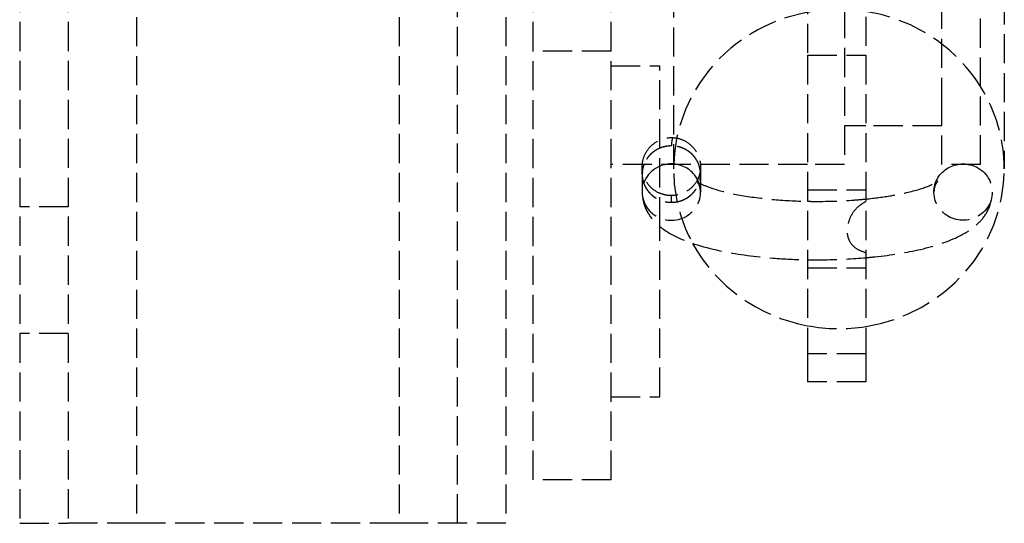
# Model space of a CAD drawing. Header units: millimetres. Extents: x -205 to 205, y -116 to 0.
# Tile 1 of 9: x -205 to -154, y -116 to -91. Entities that reach past the tile are written whole.
import ezdxf

# ---------------------------------------------------------------- set-up
doc = ezdxf.new("R2010")
doc.units = ezdxf.units.MM
doc.header["$LTSCALE"] = 10
doc.linetypes.add('ALLCAD_Strich', pattern=[0.2, 0.15, -0.05])
doc.layers.add('BESCH_KONT_sich_schn_ansi_2d', color=40, linetype='Continuous')

msp = doc.modelspace()

# ---------------------------------------------------------------- linework, layer by layer
at = {"layer": 'BESCH_KONT_sich_schn_ansi_2d', "linetype": 'ALLCAD_Strich', "extrusion": (0, 1, -2.22045e-16)}
for p, q in [((-199, -26.458), (-199, -116.458)), ((-185.5, -26.458), (-185.5, -116.458)), ((-182.5, -116.458), (-182.5, -26.458)), ((-180, -26.458), (-180, -116.458)), ((-178.6, -92.206), (-178.6, -67.24)), ((-161.5, -72.439), (-161.5, -92.412)), ((-171.383, -74.984), (-171.383, -98.259)), ((-154.383, -75.33), (-154.383, -98.259)), ((-205, -80.708), (-205, -116.458)), ((-202.5, -80.708), (-202.5, -116.458)), ((-174.6, -92.206), (-174.6, -81.513)), ((-162.6, -86.037), (-162.6, -98.037)), ((-157.6, -95.069), (-157.6, -86.037)), ((-155.6, -98.029), (-155.6, -86.037)), ((-164.5, -88.801), (-164.5, -92.412)), ((-178.6, -114.218), (-178.6, -92.206)), ((-174.6, -92.206), (-178.6, -92.206)), ((-174.6, -114.218), (-174.6, -92.206)), ((-164.5, -92.412), (-164.5, -107.757)), ((-164.5, -92.412), (-161.5, -92.412)), ((-161.5, -92.412), (-161.5, -107.757)), ((-174.6, -92.958), (-172.1, -92.958)), ((-172.1, -101.203), (-172.1, -92.958)), ((-157.6, -98.037), (-157.6, -95.069)), ((-161.5, -96.037), (-162.6, -96.037)), ((-157.6, -96.037), (-161.5, -96.037)), ((-164.5, -98.037), (-174.6, -98.037)), ((-162.6, -98.037), (-164.5, -98.037)), ((-155.6, -98.037), (-157.6, -98.037)), ((-155.6, -98.037), (-155.6, -98.029)), ((-173, -98.523), (-173, -99.446)), ((-170, -98.523), (-170, -99.008)), ((-170, -99.008), (-170, -99.446)), ((-164.5, -99.329), (-161.5, -99.329)), ((-202.5, -100.208), (-205, -100.208)), ((-172.1, -101.458), (-172.1, -101.203)), ((-172.1, -109.958), (-172.1, -101.458)), ((-164.5, -103.329), (-161.5, -103.329)), ((-202.5, -106.708), (-205, -106.708)), ((-164.5, -107.757), (-164.5, -109.187)), ((-161.5, -107.757), (-164.5, -107.757)), ((-161.5, -107.757), (-161.5, -109.187)), ((-161.5, -109.187), (-164.5, -109.187)), ((-174.6, -109.958), (-172.1, -109.958)), ((-174.6, -114.218), (-178.6, -114.218)), ((-205, -116.458), (-202.5, -116.458)), ((-203.76, -116.455), (-203.76, -116.452)), ((-203.758, -116.452), (-203.758, -116.455)), ((-203.757, -116.45), (-203.756, -116.45)), ((-203.757, -116.451), (-203.757, -116.451)), ((-203.757, -116.456), (-203.757, -116.456)), ((-203.756, -116.458), (-203.757, -116.458)), ((-203.755, -116.452), (-203.755, -116.455)), ((-203.754, -116.455), (-203.754, -116.452)), ((-203.749, -116.45), (-203.753, -116.45)), ((-203.753, -116.45), (-203.753, -116.457)), ((-203.753, -116.457), (-203.751, -116.457)), ((-203.751, -116.453), (-203.751, -116.451)), ((-203.751, -116.451), (-203.749, -116.451)), ((-203.749, -116.453), (-203.751, -116.453)), ((-203.751, -116.457), (-203.751, -116.455)), ((-203.751, -116.455), (-203.749, -116.455)), ((-203.749, -116.452), (-203.749, -116.452)), ((-203.747, -116.453), (-203.747, -116.452)), ((-203.746, -116.455), (-203.746, -116.452)), ((-203.744, -116.452), (-203.744, -116.455)), ((-203.743, -116.45), (-203.743, -116.45)), ((-203.743, -116.451), (-203.743, -116.451)), ((-203.743, -116.456), (-203.743, -116.456)), ((-203.743, -116.458), (-203.743, -116.458)), ((-203.742, -116.452), (-203.742, -116.455)), ((-203.74, -116.455), (-203.74, -116.452)), ((-199, -116.458), (-202.5, -116.458)), ((-185.5, -116.458), (-199, -116.458)), ((-180, -116.458), (-185.5, -116.458))]:
    msp.add_line(p, q, dxfattribs=at)
at = {"layer": 'BESCH_KONT_sich_schn_ansi_2d', "linetype": 'ALLCAD_Strich', "extrusion": (0, -2.22045e-16, -1)}
for centre, radius, start, end in [((203.757, -116.452), 0.00271, 0, 90), ((203.757, -116.455), 0.00271, 270, 360), ((203.757, -116.452), 0.00116, 90, 180), ((203.757, -116.455), 0.00116, 180, 270), ((203.749, -116.452), 0.00093, 90, 180), ((203.749, -116.452), 0.00093, 180, 270), ((203.743, -116.452), 0.00271, 0, 90), ((203.743, -116.455), 0.00271, 270, 360), ((203.743, -116.452), 0.00116, 90, 180), ((203.743, -116.455), 0.00116, 180, 270)]:
    msp.add_arc(centre, radius, start, end, dxfattribs=at)
at = {"layer": 'BESCH_KONT_sich_schn_ansi_2d', "linetype": 'ALLCAD_Strich'}
for centre, radius, start, end in [((-203.757, -116.452), 0.00116, 90, 180), ((-203.757, -116.455), 0.00116, 180, 270), ((-203.756, -116.452), 0.00271, 0, 90), ((-203.756, -116.455), 0.00271, 270, 0), ((-203.749, -116.452), 0.00217, 360, 90), ((-203.749, -116.453), 0.00217, 270, 0), ((-203.743, -116.452), 0.00116, 90, 180), ((-203.743, -116.455), 0.00116, 180, 270), ((-203.743, -116.452), 0.00271, 0, 90), ((-203.743, -116.455), 0.00271, 270, 0)]:
    msp.add_arc(centre, radius, start, end, dxfattribs=at)
for centre, major_axis, start_param, end_param in [((-162.883, -98.259), (-8.5, 0), -2.599813, 0.484682), ((-162.883, -98.259), (8.5, 0), 0, 0.54178), ((-171.5, -99.446), (-1.5, 0), -1.339265, 0), ((-171.5, -99.446), (-1.5, 0), -1.802328, -1.339265), ((-171.5, -99.446), (1.5, 0), 0.342862, 1.339265), ((-162.883, -98.259), (8.5, 0), -1.407396, 0), ((-171.5, -99.446), (-1.5, 0), 0, 3.484455), ((-162.883, -98.259), (8.5, 0), -2.65691, -1.76223), ((-162.883, -98.259), (8.5, 0), -1.76223, -1.407396)]:
    msp.add_ellipse(centre, major_axis=major_axis, ratio=0.96462, start_param=start_param, end_param=end_param, dxfattribs=at)
at = {"layer": 'BESCH_KONT_sich_schn_ansi_2d', "linetype": 'ALLCAD_Strich', "extrusion": (0, -2.22045e-16, -1)}
for major_axis, start_param, end_param in [((-1.5, 0), 0.342862, 1.339265), ((1.5, 0), -1.802328, -1.339265), ((1.5, 0), -1.339265, 0), ((1.5, 0), 0, 3.484455)]:
    msp.add_ellipse((-156.5, -99.446), major_axis=major_axis, ratio=0.96462, start_param=start_param, end_param=end_param, dxfattribs=at)
at = {"layer": 'BESCH_KONT_sich_schn_ansi_2d', "linetype": 'ALLCAD_Strich'}
for points, knots in [([(-172.995, -98.037), (-172.98, -97.85), (-172.93, -97.667), (-172.761, -97.323), (-172.642, -97.165), (-172.353, -96.905), (-172.185, -96.803), (-171.825, -96.672), (-171.636, -96.641), (-171.447, -96.648)], [-2.338554, -2.338554, -2.338554, -2.338554, -1.755419, -1.755419, -1.156254, -1.156254, -0.56863, -0.56863, 0, 0, 0, 0]), ([(-171.447, -96.648), (-171.449, -96.655), (-171.45, -96.663), (-171.451, -96.671), (-171.453, -96.678), (-171.454, -96.684), (-171.455, -96.691), (-171.457, -96.701), (-171.458, -96.71), (-171.46, -96.72), (-171.463, -96.735), (-171.465, -96.751), (-171.468, -96.766), (-171.47, -96.781), (-171.472, -96.796), (-171.475, -96.81), (-171.477, -96.824), (-171.479, -96.838), (-171.481, -96.852), (-171.482, -96.865), (-171.484, -96.878), (-171.486, -96.891), (-171.487, -96.9), (-171.488, -96.908), (-171.489, -96.917), (-171.489, -96.92), (-171.49, -96.924), (-171.49, -96.928), (-171.491, -96.94), (-171.493, -96.951), (-171.494, -96.962), (-171.495, -96.973), (-171.496, -96.984), (-171.496, -96.994), (-171.497, -96.998), (-171.497, -97.002), (-171.497, -97.005), (-171.498, -97.012), (-171.498, -97.018), (-171.498, -97.024), (-171.499, -97.033), (-171.499, -97.042), (-171.5, -97.051), (-171.5, -97.06), (-171.5, -97.068), (-171.5, -97.076)], [0.7707569, 0.7707569, 0.7707569, 0.7707569, 0.78, 0.78, 0.78, 0.7881869, 0.7881869, 0.7881869, 0.8, 0.8, 0.8, 0.82, 0.82, 0.82, 0.84, 0.84, 0.84, 0.86, 0.86, 0.86, 0.88, 0.88, 0.88, 0.8938127, 0.8938127, 0.8938127, 0.9, 0.9, 0.9, 0.92, 0.92, 0.92, 0.94, 0.94, 0.94, 0.9469809, 0.9469809, 0.9469809, 0.96, 0.96, 0.96, 0.98, 0.98, 0.98, 1, 1, 1, 1]), ([(-171.447, -96.648), (-171.26, -96.654), (-171.076, -96.696), (-170.723, -96.85), (-170.56, -96.965), (-170.281, -97.254), (-170.17, -97.429), (-170.046, -97.753), (-170.014, -97.894), (-170.003, -98.037)], [-4.753947, -4.753947, -4.753947, -4.753947, -4.191715, -4.191715, -3.591024, -3.591024, -2.963313, -2.963313, -2.516571, -2.516571, -2.516571, -2.516571]), ([(-171.5, -97.076), (-171.518, -97.076), (-171.536, -97.076), (-171.554, -97.077), (-171.571, -97.078), (-171.589, -97.078), (-171.607, -97.08), (-171.625, -97.081), (-171.643, -97.082), (-171.66, -97.084), (-171.678, -97.086), (-171.696, -97.088), (-171.713, -97.091), (-171.731, -97.093), (-171.749, -97.096), (-171.766, -97.099), (-171.784, -97.102), (-171.801, -97.105), (-171.819, -97.109), (-171.836, -97.113), (-171.854, -97.117), (-171.871, -97.121), (-171.888, -97.125), (-171.905, -97.13), (-171.923, -97.135), (-171.94, -97.139), (-171.957, -97.145), (-171.974, -97.15), (-171.991, -97.155), (-172.007, -97.161), (-172.024, -97.167), (-172.041, -97.173), (-172.058, -97.18), (-172.074, -97.186), (-172.091, -97.193), (-172.107, -97.2), (-172.123, -97.207), (-172.139, -97.214), (-172.155, -97.221), (-172.171, -97.229), (-172.187, -97.237), (-172.203, -97.245), (-172.219, -97.253), (-172.235, -97.261), (-172.25, -97.27), (-172.265, -97.279), (-172.281, -97.287), (-172.296, -97.296), (-172.311, -97.306), (-172.326, -97.315), (-172.341, -97.325), (-172.355, -97.334), (-172.37, -97.344), (-172.385, -97.354), (-172.399, -97.365), (-172.413, -97.375), (-172.427, -97.385), (-172.441, -97.396), (-172.455, -97.407), (-172.469, -97.418), (-172.482, -97.429), (-172.496, -97.441), (-172.509, -97.452), (-172.522, -97.464), (-172.535, -97.476), (-172.548, -97.488), (-172.561, -97.5), (-172.573, -97.512), (-172.586, -97.524), (-172.598, -97.537), (-172.61, -97.55), (-172.622, -97.562), (-172.634, -97.575), (-172.645, -97.588), (-172.657, -97.602), (-172.668, -97.615), (-172.679, -97.628), (-172.69, -97.642), (-172.701, -97.656), (-172.712, -97.67), (-172.722, -97.684), (-172.732, -97.698), (-172.742, -97.712), (-172.752, -97.726), (-172.762, -97.741), (-172.772, -97.755), (-172.781, -97.77), (-172.79, -97.785), (-172.799, -97.799), (-172.808, -97.814), (-172.817, -97.829), (-172.825, -97.845), (-172.833, -97.86), (-172.841, -97.875), (-172.849, -97.891), (-172.857, -97.906), (-172.864, -97.922), (-172.872, -97.938), (-172.879, -97.953), (-172.886, -97.969), (-172.893, -97.985), (-172.899, -98.001), (-172.905, -98.017), (-172.908, -98.024), (-172.911, -98.031), (-172.913, -98.037)], [0, 0, 0, 0, 0.0227273, 0.0227273, 0.0227273, 0.0454545, 0.0454545, 0.0454545, 0.0681818, 0.0681818, 0.0681818, 0.0909091, 0.0909091, 0.0909091, 0.1136364, 0.1136364, 0.1136364, 0.1363636, 0.1363636, 0.1363636, 0.1590909, 0.1590909, 0.1590909, 0.1818182, 0.1818182, 0.1818182, 0.2045455, 0.2045455, 0.2045455, 0.2272727, 0.2272727, 0.2272727, 0.25, 0.25, 0.25, 0.2727273, 0.2727273, 0.2727273, 0.2954545, 0.2954545, 0.2954545, 0.3181818, 0.3181818, 0.3181818, 0.3409091, 0.3409091, 0.3409091, 0.3636364, 0.3636364, 0.3636364, 0.3863636, 0.3863636, 0.3863636, 0.4090909, 0.4090909, 0.4090909, 0.4318182, 0.4318182, 0.4318182, 0.4545455, 0.4545455, 0.4545455, 0.4772727, 0.4772727, 0.4772727, 0.5, 0.5, 0.5, 0.5227273, 0.5227273, 0.5227273, 0.5454545, 0.5454545, 0.5454545, 0.5681818, 0.5681818, 0.5681818, 0.5909091, 0.5909091, 0.5909091, 0.6136364, 0.6136364, 0.6136364, 0.6363636, 0.6363636, 0.6363636, 0.6590909, 0.6590909, 0.6590909, 0.6818182, 0.6818182, 0.6818182, 0.7045455, 0.7045455, 0.7045455, 0.7272727, 0.7272727, 0.7272727, 0.75, 0.75, 0.75, 0.7727273, 0.7727273, 0.7727273, 0.7820862, 0.7820862, 0.7820862, 0.7820862]), ([(-170.087, -98.037), (-170.089, -98.031), (-170.092, -98.024), (-170.095, -98.017), (-170.101, -98.001), (-170.107, -97.985), (-170.114, -97.969), (-170.121, -97.953), (-170.128, -97.938), (-170.136, -97.922), (-170.143, -97.906), (-170.151, -97.891), (-170.159, -97.875), (-170.167, -97.86), (-170.175, -97.845), (-170.183, -97.829), (-170.192, -97.814), (-170.201, -97.799), (-170.21, -97.785), (-170.219, -97.77), (-170.228, -97.755), (-170.238, -97.741), (-170.248, -97.726), (-170.258, -97.712), (-170.268, -97.698), (-170.278, -97.684), (-170.288, -97.67), (-170.299, -97.656), (-170.31, -97.642), (-170.321, -97.628), (-170.332, -97.615), (-170.343, -97.602), (-170.355, -97.588), (-170.366, -97.575), (-170.378, -97.562), (-170.39, -97.55), (-170.402, -97.537), (-170.414, -97.524), (-170.427, -97.512), (-170.439, -97.5), (-170.452, -97.488), (-170.465, -97.476), (-170.478, -97.464), (-170.491, -97.452), (-170.504, -97.441), (-170.518, -97.429), (-170.531, -97.418), (-170.545, -97.407), (-170.559, -97.396), (-170.573, -97.385), (-170.587, -97.375), (-170.601, -97.365), (-170.615, -97.354), (-170.63, -97.344), (-170.645, -97.334), (-170.659, -97.325), (-170.674, -97.315), (-170.689, -97.306), (-170.704, -97.296), (-170.719, -97.287), (-170.735, -97.279), (-170.75, -97.27), (-170.765, -97.261), (-170.781, -97.253), (-170.797, -97.245), (-170.813, -97.237), (-170.829, -97.229), (-170.845, -97.221), (-170.861, -97.214), (-170.877, -97.207), (-170.893, -97.2), (-170.909, -97.193), (-170.926, -97.186), (-170.942, -97.18), (-170.959, -97.173), (-170.976, -97.167), (-170.993, -97.161), (-171.009, -97.155), (-171.026, -97.15), (-171.043, -97.145), (-171.06, -97.139), (-171.077, -97.135), (-171.095, -97.13), (-171.112, -97.125), (-171.129, -97.121), (-171.146, -97.117), (-171.164, -97.113), (-171.181, -97.109), (-171.199, -97.105), (-171.216, -97.102), (-171.234, -97.099), (-171.251, -97.096), (-171.269, -97.093), (-171.287, -97.091), (-171.304, -97.088), (-171.322, -97.086), (-171.34, -97.084), (-171.357, -97.082), (-171.375, -97.081), (-171.393, -97.08), (-171.411, -97.078), (-171.429, -97.078), (-171.446, -97.077), (-171.464, -97.076), (-171.482, -97.076), (-171.5, -97.076)], [0.2179141, 0.2179141, 0.2179141, 0.2179141, 0.2272727, 0.2272727, 0.2272727, 0.25, 0.25, 0.25, 0.2727273, 0.2727273, 0.2727273, 0.2954545, 0.2954545, 0.2954545, 0.3181818, 0.3181818, 0.3181818, 0.3409091, 0.3409091, 0.3409091, 0.3636364, 0.3636364, 0.3636364, 0.3863636, 0.3863636, 0.3863636, 0.4090909, 0.4090909, 0.4090909, 0.4318182, 0.4318182, 0.4318182, 0.4545455, 0.4545455, 0.4545455, 0.4772727, 0.4772727, 0.4772727, 0.5, 0.5, 0.5, 0.5227273, 0.5227273, 0.5227273, 0.5454545, 0.5454545, 0.5454545, 0.5681818, 0.5681818, 0.5681818, 0.5909091, 0.5909091, 0.5909091, 0.6136364, 0.6136364, 0.6136364, 0.6363636, 0.6363636, 0.6363636, 0.6590909, 0.6590909, 0.6590909, 0.6818182, 0.6818182, 0.6818182, 0.7045455, 0.7045455, 0.7045455, 0.7272727, 0.7272727, 0.7272727, 0.75, 0.75, 0.75, 0.7727273, 0.7727273, 0.7727273, 0.7954545, 0.7954545, 0.7954545, 0.8181818, 0.8181818, 0.8181818, 0.8409091, 0.8409091, 0.8409091, 0.8636364, 0.8636364, 0.8636364, 0.8863636, 0.8863636, 0.8863636, 0.9090909, 0.9090909, 0.9090909, 0.9318182, 0.9318182, 0.9318182, 0.9545455, 0.9545455, 0.9545455, 0.9772727, 0.9772727, 0.9772727, 1, 1, 1, 1]), ([(-172.913, -98.037), (-172.917, -98.047), (-172.92, -98.056), (-172.923, -98.066), (-172.929, -98.082), (-172.934, -98.099), (-172.939, -98.115), (-172.944, -98.132), (-172.949, -98.148), (-172.953, -98.165), (-172.958, -98.182), (-172.962, -98.199), (-172.966, -98.215), (-172.97, -98.232), (-172.973, -98.249), (-172.976, -98.266), (-172.979, -98.283), (-172.982, -98.3), (-172.985, -98.317), (-172.987, -98.334), (-172.989, -98.351), (-172.991, -98.368), (-172.993, -98.385), (-172.995, -98.403), (-172.996, -98.42), (-172.997, -98.437), (-172.998, -98.454), (-172.999, -98.471), (-172.999, -98.477), (-172.999, -98.483), (-173, -98.489), (-173, -98.5), (-173, -98.511), (-173, -98.523)], [0.7820862, 0.7820862, 0.7820862, 0.7820862, 0.7954545, 0.7954545, 0.7954545, 0.8181818, 0.8181818, 0.8181818, 0.8409091, 0.8409091, 0.8409091, 0.8636364, 0.8636364, 0.8636364, 0.8863636, 0.8863636, 0.8863636, 0.9090909, 0.9090909, 0.9090909, 0.9318182, 0.9318182, 0.9318182, 0.9545455, 0.9545455, 0.9545455, 0.9772727, 0.9772727, 0.9772727, 0.9851626, 0.9851626, 0.9851626, 1, 1, 1, 1]), ([(-171.512, -99.625), (-171.62, -99.624), (-171.728, -99.612), (-171.946, -99.563), (-172.055, -99.526), (-172.333, -99.393), (-172.489, -99.277), (-172.751, -98.989), (-172.853, -98.818), (-172.973, -98.475), (-173, -98.308), (-172.999, -98.141)], [-4.82867, -4.82867, -4.82867, -4.82867, -4.504138, -4.504138, -4.158458, -4.158458, -3.572993, -3.572993, -2.966801, -2.966801, -2.446671, -2.446671, -2.446671, -2.446671]), ([(-172.999, -98.141), (-172.999, -98.109), (-172.998, -98.077), (-172.995, -98.043), (-172.995, -98.04), (-172.995, -98.037)], [-2.4466708, -2.4466708, -2.4466708, -2.4466708, -2.3471218, -2.3471218, -2.3385542, -2.3385542, -2.3385542, -2.3385542]), ([(-169.999, -98.16), (-169.999, -98.178), (-170, -98.196), (-170.009, -98.397), (-170.051, -98.578), (-170.203, -98.918), (-170.313, -99.074), (-170.591, -99.341), (-170.757, -99.447), (-171.122, -99.591), (-171.316, -99.627), (-171.512, -99.625)], [-2.389057, -2.389057, -2.389057, -2.389057, -2.333531, -2.333531, -1.762596, -1.762596, -1.18205, -1.18205, -0.58734, -0.58734, -0.000001, -0.000001, -0.000001, -0.000001]), ([(-170, -98.523), (-170, -98.513), (-170, -98.503), (-170, -98.493), (-170, -98.486), (-170.001, -98.479), (-170.001, -98.471), (-170.002, -98.454), (-170.003, -98.437), (-170.004, -98.42), (-170.005, -98.403), (-170.007, -98.385), (-170.009, -98.368), (-170.011, -98.351), (-170.013, -98.334), (-170.015, -98.317), (-170.018, -98.3), (-170.021, -98.283), (-170.024, -98.266), (-170.027, -98.249), (-170.03, -98.232), (-170.034, -98.215), (-170.038, -98.199), (-170.042, -98.182), (-170.047, -98.165), (-170.051, -98.148), (-170.056, -98.132), (-170.061, -98.115), (-170.066, -98.099), (-170.071, -98.082), (-170.077, -98.066), (-170.08, -98.056), (-170.083, -98.047), (-170.087, -98.037)], [0, 0, 0, 0, 0.0131657, 0.0131657, 0.0131657, 0.0227273, 0.0227273, 0.0227273, 0.0454545, 0.0454545, 0.0454545, 0.0681818, 0.0681818, 0.0681818, 0.0909091, 0.0909091, 0.0909091, 0.1136364, 0.1136364, 0.1136364, 0.1363636, 0.1363636, 0.1363636, 0.1590909, 0.1590909, 0.1590909, 0.1818182, 0.1818182, 0.1818182, 0.2045455, 0.2045455, 0.2045455, 0.2179141, 0.2179141, 0.2179141, 0.2179141]), ([(-173, -98.523), (-173, -98.54), (-173, -98.557), (-172.999, -98.575), (-172.998, -98.592), (-172.997, -98.609), (-172.996, -98.626), (-172.995, -98.643), (-172.993, -98.66), (-172.991, -98.678), (-172.989, -98.695), (-172.987, -98.712), (-172.985, -98.729), (-172.982, -98.746), (-172.979, -98.763), (-172.976, -98.78), (-172.973, -98.797), (-172.97, -98.814), (-172.966, -98.83), (-172.962, -98.847), (-172.958, -98.864), (-172.953, -98.881), (-172.949, -98.897), (-172.944, -98.914), (-172.939, -98.931), (-172.934, -98.947), (-172.929, -98.964), (-172.923, -98.98), (-172.918, -98.996), (-172.912, -99.012), (-172.905, -99.029), (-172.899, -99.045), (-172.893, -99.061), (-172.886, -99.077), (-172.879, -99.093), (-172.872, -99.108), (-172.864, -99.124), (-172.857, -99.14), (-172.849, -99.155), (-172.841, -99.171), (-172.833, -99.186), (-172.825, -99.201), (-172.817, -99.216), (-172.808, -99.231), (-172.799, -99.246), (-172.79, -99.261), (-172.781, -99.276), (-172.772, -99.291), (-172.762, -99.305), (-172.752, -99.32), (-172.742, -99.334), (-172.732, -99.348), (-172.722, -99.362), (-172.712, -99.376), (-172.701, -99.39), (-172.69, -99.404), (-172.679, -99.417), (-172.668, -99.431), (-172.657, -99.444), (-172.645, -99.457), (-172.634, -99.47), (-172.622, -99.483), (-172.61, -99.496), (-172.598, -99.509), (-172.586, -99.522), (-172.573, -99.534), (-172.561, -99.546), (-172.548, -99.558), (-172.535, -99.57), (-172.522, -99.582), (-172.509, -99.594), (-172.496, -99.605), (-172.482, -99.616), (-172.469, -99.628), (-172.455, -99.639), (-172.441, -99.65), (-172.427, -99.66), (-172.413, -99.671), (-172.399, -99.681), (-172.385, -99.692), (-172.37, -99.702), (-172.355, -99.711), (-172.341, -99.721), (-172.326, -99.731), (-172.311, -99.74), (-172.296, -99.749), (-172.281, -99.759), (-172.265, -99.767), (-172.25, -99.776), (-172.235, -99.785), (-172.219, -99.793), (-172.203, -99.801), (-172.187, -99.809), (-172.171, -99.817), (-172.155, -99.825), (-172.139, -99.832), (-172.123, -99.839), (-172.107, -99.846), (-172.091, -99.853), (-172.074, -99.86), (-172.058, -99.866), (-172.041, -99.873), (-172.024, -99.879), (-172.007, -99.885), (-171.991, -99.89), (-171.974, -99.896), (-171.957, -99.901), (-171.94, -99.906), (-171.923, -99.911), (-171.905, -99.916), (-171.888, -99.921), (-171.871, -99.925), (-171.854, -99.929), (-171.836, -99.933), (-171.819, -99.937), (-171.801, -99.94), (-171.784, -99.944), (-171.766, -99.947), (-171.749, -99.95), (-171.731, -99.953), (-171.713, -99.955), (-171.696, -99.958), (-171.678, -99.96), (-171.66, -99.962), (-171.643, -99.963), (-171.625, -99.965), (-171.607, -99.966), (-171.589, -99.967), (-171.571, -99.968), (-171.554, -99.969), (-171.536, -99.97), (-171.518, -99.97), (-171.5, -99.97)], [0, 0, 0, 0, 0.022727, 0.022727, 0.022727, 0.045455, 0.045455, 0.045455, 0.068182, 0.068182, 0.068182, 0.090909, 0.090909, 0.090909, 0.113636, 0.113636, 0.113636, 0.136364, 0.136364, 0.136364, 0.159091, 0.159091, 0.159091, 0.181818, 0.181818, 0.181818, 0.204545, 0.204545, 0.204545, 0.227273, 0.227273, 0.227273, 0.25, 0.25, 0.25, 0.272727, 0.272727, 0.272727, 0.295455, 0.295455, 0.295455, 0.318182, 0.318182, 0.318182, 0.340909, 0.340909, 0.340909, 0.363636, 0.363636, 0.363636, 0.386364, 0.386364, 0.386364, 0.409091, 0.409091, 0.409091, 0.431818, 0.431818, 0.431818, 0.454545, 0.454545, 0.454545, 0.477273, 0.477273, 0.477273, 0.5, 0.5, 0.5, 0.522727, 0.522727, 0.522727, 0.545455, 0.545455, 0.545455, 0.568182, 0.568182, 0.568182, 0.590909, 0.590909, 0.590909, 0.613636, 0.613636, 0.613636, 0.636364, 0.636364, 0.636364, 0.659091, 0.659091, 0.659091, 0.681818, 0.681818, 0.681818, 0.704545, 0.704545, 0.704545, 0.727273, 0.727273, 0.727273, 0.75, 0.75, 0.75, 0.772727, 0.772727, 0.772727, 0.795455, 0.795455, 0.795455, 0.818182, 0.818182, 0.818182, 0.840909, 0.840909, 0.840909, 0.863636, 0.863636, 0.863636, 0.886364, 0.886364, 0.886364, 0.909091, 0.909091, 0.909091, 0.931818, 0.931818, 0.931818, 0.954545, 0.954545, 0.954545, 0.977273, 0.977273, 0.977273, 1, 1, 1, 1]), ([(-171.5, -99.97), (-171.482, -99.97), (-171.464, -99.97), (-171.446, -99.969), (-171.429, -99.968), (-171.411, -99.967), (-171.393, -99.966), (-171.375, -99.965), (-171.357, -99.963), (-171.34, -99.962), (-171.322, -99.96), (-171.304, -99.958), (-171.287, -99.955), (-171.269, -99.953), (-171.251, -99.95), (-171.234, -99.947), (-171.216, -99.944), (-171.199, -99.94), (-171.181, -99.937), (-171.164, -99.933), (-171.146, -99.929), (-171.129, -99.925), (-171.112, -99.921), (-171.095, -99.916), (-171.077, -99.911), (-171.06, -99.906), (-171.043, -99.901), (-171.026, -99.896), (-171.009, -99.89), (-170.993, -99.885), (-170.976, -99.879), (-170.959, -99.873), (-170.942, -99.866), (-170.926, -99.86), (-170.909, -99.853), (-170.893, -99.846), (-170.877, -99.839), (-170.861, -99.832), (-170.845, -99.825), (-170.829, -99.817), (-170.813, -99.809), (-170.797, -99.801), (-170.781, -99.793), (-170.765, -99.785), (-170.75, -99.776), (-170.735, -99.767), (-170.719, -99.759), (-170.704, -99.749), (-170.689, -99.74), (-170.674, -99.731), (-170.659, -99.721), (-170.645, -99.711), (-170.63, -99.702), (-170.615, -99.692), (-170.601, -99.681), (-170.587, -99.671), (-170.573, -99.66), (-170.559, -99.65), (-170.545, -99.639), (-170.531, -99.628), (-170.518, -99.616), (-170.504, -99.605), (-170.491, -99.594), (-170.478, -99.582), (-170.465, -99.57), (-170.452, -99.558), (-170.439, -99.546), (-170.427, -99.534), (-170.414, -99.522), (-170.402, -99.509), (-170.39, -99.496), (-170.378, -99.483), (-170.366, -99.47), (-170.355, -99.457), (-170.343, -99.444), (-170.332, -99.431), (-170.321, -99.417), (-170.31, -99.404), (-170.299, -99.39), (-170.288, -99.376), (-170.278, -99.362), (-170.268, -99.348), (-170.258, -99.334), (-170.248, -99.32), (-170.238, -99.305), (-170.228, -99.291), (-170.219, -99.276), (-170.21, -99.261), (-170.201, -99.246), (-170.192, -99.231), (-170.183, -99.216), (-170.175, -99.201), (-170.167, -99.186), (-170.159, -99.171), (-170.151, -99.155), (-170.143, -99.14), (-170.136, -99.124), (-170.128, -99.108), (-170.121, -99.093), (-170.114, -99.077), (-170.107, -99.061), (-170.101, -99.045), (-170.095, -99.029), (-170.088, -99.012), (-170.082, -98.996), (-170.077, -98.98), (-170.071, -98.964), (-170.066, -98.947), (-170.061, -98.931), (-170.056, -98.914), (-170.051, -98.897), (-170.047, -98.881), (-170.042, -98.864), (-170.038, -98.847), (-170.034, -98.83), (-170.03, -98.814), (-170.027, -98.797), (-170.024, -98.78), (-170.021, -98.763), (-170.018, -98.746), (-170.015, -98.729), (-170.013, -98.712), (-170.011, -98.695), (-170.009, -98.678), (-170.007, -98.66), (-170.005, -98.643), (-170.004, -98.626), (-170.003, -98.609), (-170.002, -98.592), (-170.001, -98.575), (-170, -98.557), (-170, -98.54), (-170, -98.523)], [0, 0, 0, 0, 0.022727, 0.022727, 0.022727, 0.045455, 0.045455, 0.045455, 0.068182, 0.068182, 0.068182, 0.090909, 0.090909, 0.090909, 0.113636, 0.113636, 0.113636, 0.136364, 0.136364, 0.136364, 0.159091, 0.159091, 0.159091, 0.181818, 0.181818, 0.181818, 0.204545, 0.204545, 0.204545, 0.227273, 0.227273, 0.227273, 0.25, 0.25, 0.25, 0.272727, 0.272727, 0.272727, 0.295455, 0.295455, 0.295455, 0.318182, 0.318182, 0.318182, 0.340909, 0.340909, 0.340909, 0.363636, 0.363636, 0.363636, 0.386364, 0.386364, 0.386364, 0.409091, 0.409091, 0.409091, 0.431818, 0.431818, 0.431818, 0.454545, 0.454545, 0.454545, 0.477273, 0.477273, 0.477273, 0.5, 0.5, 0.5, 0.522727, 0.522727, 0.522727, 0.545455, 0.545455, 0.545455, 0.568182, 0.568182, 0.568182, 0.590909, 0.590909, 0.590909, 0.613636, 0.613636, 0.613636, 0.636364, 0.636364, 0.636364, 0.659091, 0.659091, 0.659091, 0.681818, 0.681818, 0.681818, 0.704545, 0.704545, 0.704545, 0.727273, 0.727273, 0.727273, 0.75, 0.75, 0.75, 0.772727, 0.772727, 0.772727, 0.795455, 0.795455, 0.795455, 0.818182, 0.818182, 0.818182, 0.840909, 0.840909, 0.840909, 0.863636, 0.863636, 0.863636, 0.886364, 0.886364, 0.886364, 0.909091, 0.909091, 0.909091, 0.931818, 0.931818, 0.931818, 0.954545, 0.954545, 0.954545, 0.977273, 0.977273, 0.977273, 1, 1, 1, 1]), ([(-170.194, -98.886), (-170.194, -98.886), (-170.191, -98.889), (-170.158, -98.915), (-170.083, -98.966), (-169.814, -99.101), (-169.591, -99.192), (-168.977, -99.387), (-168.559, -99.491), (-167.557, -99.679), (-166.959, -99.761), (-165.74, -99.873), (-165.123, -99.907), (-164.5, -99.918)], [3.42168, 3.42168, 3.42168, 3.42168, 3.464653, 3.464653, 3.625597, 3.625597, 3.834718, 3.834718, 4.091473, 4.091473, 4.377996, 4.377996, 4.641944, 4.641944, 4.641944, 4.641944]), ([(-170, -99.446), (-170, -99.217), (-170.094, -99.018), (-170.177, -98.902), (-170.194, -98.886), (-170.194, -98.886)], [3.1415927, 3.1415927, 3.1415927, 3.1415927, 3.3263942, 3.3263942, 3.4216798, 3.4216798, 3.4216798, 3.4216798]), ([(-161.5, -99.803), (-161.039, -99.757), (-160.599, -99.699), (-159.637, -99.535), (-159.143, -99.421), (-158.398, -99.192), (-158.125, -99.076), (-157.861, -98.932), (-157.806, -98.886), (-157.806, -98.886)], [5.0733124, 5.0733124, 5.0733124, 5.0733124, 5.2838288, 5.2838288, 5.5737333, 5.5737333, 5.8331848, 5.8331848, 6.0030981, 6.0030981, 6.0030981, 6.0030981]), ([(-157.806, -98.886), (-157.806, -98.886), (-157.807, -98.888), (-157.825, -98.906), (-157.881, -98.966), (-157.97, -99.184), (-158, -99.314), (-158, -99.446)], [6.0030981, 6.0030981, 6.0030981, 6.0030981, 6.032351, 6.032351, 6.1764658, 6.1764658, 6.2831853, 6.2831853, 6.2831853, 6.2831853]), ([(-173, -99.446), (-173, -99.742), (-172.931, -100.034), (-172.693, -100.573), (-172.516, -100.804), (-172.016, -101.313), (-171.671, -101.527), (-170.599, -102.061), (-169.775, -102.302), (-168.04, -102.649), (-167.176, -102.764), (-165.692, -102.881), (-165.098, -102.909), (-164.5, -102.919)], [3.141593, 3.141593, 3.141593, 3.141593, 3.25759, 3.25759, 3.394919, 3.394919, 3.628561, 3.628561, 4.06421, 4.06421, 4.421412, 4.421412, 4.649025, 4.649025, 4.649025, 4.649025]), ([(-171.512, -99.625), (-171.512, -99.634), (-171.511, -99.643), (-171.511, -99.651), (-171.51, -99.656), (-171.51, -99.661), (-171.51, -99.665), (-171.509, -99.686), (-171.508, -99.706), (-171.507, -99.725), (-171.506, -99.744), (-171.505, -99.763), (-171.505, -99.781), (-171.504, -99.797), (-171.503, -99.813), (-171.503, -99.828), (-171.503, -99.83), (-171.503, -99.832), (-171.503, -99.834), (-171.502, -99.851), (-171.502, -99.867), (-171.501, -99.883), (-171.501, -99.898), (-171.5, -99.913), (-171.5, -99.928), (-171.5, -99.943), (-171.5, -99.956), (-171.5, -99.97)], [0.8945971, 0.8945971, 0.8945971, 0.8945971, 0.9011804, 0.9011804, 0.9011804, 0.9047619, 0.9047619, 0.9047619, 0.9206349, 0.9206349, 0.9206349, 0.9365079, 0.9365079, 0.9365079, 0.9506113, 0.9506113, 0.9506113, 0.952381, 0.952381, 0.952381, 0.968254, 0.968254, 0.968254, 0.984127, 0.984127, 0.984127, 1, 1, 1, 1]), ([(-161.5, -102.816), (-161.344, -102.802), (-161.189, -102.787), (-160.192, -102.681), (-159.399, -102.553), (-157.922, -102.208), (-157.254, -101.992), (-156.324, -101.522), (-156.003, -101.32), (-155.541, -100.867), (-155.382, -100.674), (-155.104, -100.155), (-155, -99.805), (-155, -99.446)], [5.033739, 5.033739, 5.033739, 5.033739, 5.095869, 5.095869, 5.437278, 5.437278, 5.802954, 5.802954, 6.020624, 6.020624, 6.142421, 6.142421, 6.283185, 6.283185, 6.283185, 6.283185]), ([(-164.5, -99.918), (-164.415, -99.92), (-164.329, -99.921), (-163.524, -99.928), (-162.8, -99.906), (-161.903, -99.84), (-161.7, -99.823), (-161.5, -99.803)], [4.6419441, 4.6419441, 4.6419441, 4.6419441, 4.6780619, 4.6780619, 4.9822361, 4.9822361, 5.0733124, 5.0733124, 5.0733124, 5.0733124]), ([(-161.5, -99.939), (-161.615, -99.995), (-161.719, -100.059), (-161.997, -100.274), (-162.141, -100.446), (-162.342, -100.81), (-162.406, -100.988), (-162.466, -101.317), (-162.473, -101.47), (-162.432, -101.751), (-162.391, -101.876), (-162.259, -102.107), (-162.169, -102.207), (-161.935, -102.386), (-161.779, -102.464), (-161.559, -102.533), (-161.53, -102.541), (-161.5, -102.549)], [-0.8011181, -0.8011181, -0.8011181, -0.8011181, -0.7636157, -0.7636157, -0.6923114, -0.6923114, -0.6319081, -0.6319081, -0.5822946, -0.5822946, -0.5384116, -0.5384116, -0.4926731, -0.4926731, -0.4399228, -0.4399228, -0.4321453, -0.4321453, -0.4321453, -0.4321453]), ([(-164.5, -102.919), (-164.208, -102.924), (-163.915, -102.924), (-162.904, -102.911), (-162.188, -102.876), (-161.5, -102.816)], [4.649025, 4.649025, 4.649025, 4.649025, 4.7601766, 4.7601766, 5.033739, 5.033739, 5.033739, 5.033739])]:
    msp.add_open_spline(points, degree=3, knots=knots, dxfattribs=at)
for points in [[(-173, -98.523), (-173, -98.434), (-173, -98.306), (-172.999, -98.141)], [(-170.003, -98.037), (-170, -98.078), (-169.999, -98.119), (-169.999, -98.16)], [(-169.999, -98.16), (-170, -98.311), (-170, -98.434), (-170, -98.523)]]:
    msp.add_open_spline(points, degree=3, dxfattribs=at)

doc.saveas('drawing.dxf')
